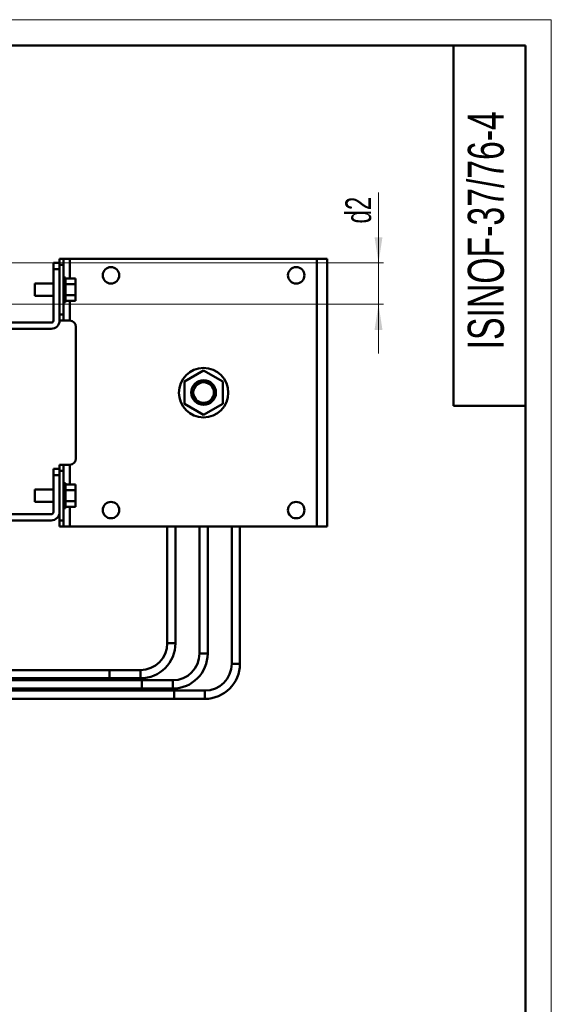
# Model space of a CAD drawing. Header units: millimetres. Extents: x 0 to 742, y 0 to 1050.
# Tile 8 of 8: x 484 to 742, y 572 to 1050. Entities that reach past the tile are written whole.
import ezdxf

# ---------------------------------------------------------------- set-up
doc = ezdxf.new("R2010")
doc.units = ezdxf.units.MM
doc.header["$LTSCALE"] = 2.5
doc.linetypes.add('SLD-Сплошная', pattern=[0])
doc.styles.add('SLDTEXTSTYLE0', font='TXT', dxfattribs={"width": 0.7})
doc.dimstyles.new('SLDDIMSTYLE1', dxfattribs={"dimtxt": 12.5, "dimasz": 12.5, "dimexe": 0, "dimexo": 0.0625, "dimgap": 3.125, "dimtad": 2, "dimdec": 1, "dimrnd": 1e-09, "dimzin": 12, "dimdsep": 46, "dimtxsty": 'SLDTEXTSTYLE0', "dimsah": 1, "dimcen": 0.09, "dimadec": 0, "dimazin": 3, "dimtfac": 1, "dimtdec": 3, "dimtmove": 0, "dimatfit": 0, "dimfxl": 1, "dimfrac": 2, "dimtolj": 1, "dimtzin": 12, "dimarcsym": 0})

# ---------------------------------------------------------------- blocks, each defined once
blk = doc.blocks.new('_D_7')
at = {"color": 7, "linetype": 'SLD-Сплошная', "lineweight": 0}
for p, q in [((658.53, 931.91), (658.53, 966.13)), ((441.06, 931.91), (661.03, 931.91)), ((658.53, 931.91), (658.53, 911.91)), ((441.06, 911.91), (661.03, 911.91)), ((658.53, 911.91), (658.53, 887.88))]:
    blk.add_line(p, q, dxfattribs=at)
at = {"color": 7, "linetype": 'SLD-Сплошная', "lineweight": 18}
for points in [[(658.53, 931.91), (660.45, 944.41), (656.61, 944.41)], [(658.53, 911.91), (656.61, 899.41), (660.45, 899.41)]]:
    blk.add_solid(points, dxfattribs=at)
at = {"color": 7, "linetype": 'SLD-Сплошная', "lineweight": 18, "insert": (642.42, 951.03), "char_height": 12.5, "attachment_point": 1, "rotation": 90, "style": 'SLDTEXTSTYLE0'}
blk.add_mtext('d2', dxfattribs=at)

msp = doc.modelspace()

# ---------------------------------------------------------------- linework, layer by layer
at = {"color": 7, "linetype": 'SLD-Сплошная', "lineweight": 18}
for p, q in [((0, 1050), (742.5, 1050)), ((742.5, 1050), (742.5, 0))]:
    msp.add_line(p, q, dxfattribs=at)
at = {"color": 7, "linetype": 'SLD-Сплошная', "lineweight": 50}
for p, q in [((730, 1037.5), (50, 1037.5)), ((695, 1037.5), (695, 862.5)), ((730, 12.5), (730, 1037.5)), ((505.53, 933.91), (503.53, 933.91)), ((503.53, 931.55), (503.53, 933.91)), ((505.53, 933.91), (505.53, 930.91)), ((505.53, 933.91), (508.53, 933.91)), ((628.53, 933.91), (508.53, 933.91)), ((628.53, 803.91), (628.53, 933.91)), ((633.53, 933.91), (628.53, 933.91)), ((633.53, 803.91), (633.53, 933.91)), ((503.53, 931.91), (500.53, 931.91)), ((500.53, 928.91), (500.53, 931.91)), ((500.53, 928.91), (500.53, 903.91)), ((503.53, 928.91), (500.53, 928.91)), ((503.53, 928.91), (503.53, 931.55)), ((503.53, 903.91), (503.53, 928.91)), ((505.53, 930.91), (505.53, 906.91)), ((506.49, 924.91), (505.53, 924.91)), ((506.49, 924.91), (506.49, 912.91)), ((506.49, 924.31), (511.29, 924.31)), ((511.29, 921.61), (511.29, 924.31)), ((500.53, 921.91), (491.53, 921.91)), ((491.53, 921.91), (491.53, 915.91)), ((506.49, 921.61), (511.29, 921.61)), ((511.29, 916.21), (511.29, 921.61)), ((491.53, 915.91), (500.53, 915.91)), ((511.29, 916.21), (506.49, 916.21)), ((506.49, 913.51), (511.29, 913.51)), ((511.29, 913.51), (511.29, 916.21)), ((505.53, 912.91), (506.49, 912.91)), ((503.53, 903.91), (505.53, 903.91)), ((505.53, 906.91), (505.53, 903.91)), ((508.53, 903.91), (505.53, 903.91)), ((499.53, 902.91), (453.53, 902.91)), ((499.53, 899.91), (453.53, 899.91)), ((511.53, 900.91), (511.53, 836.91)), ((564.18, 874.31), (573.53, 879.71)), ((573.53, 879.71), (582.88, 874.31)), ((564.18, 863.51), (564.18, 874.31)), ((582.88, 874.31), (582.88, 863.51)), ((573.53, 858.11), (564.18, 863.51)), ((582.88, 863.51), (573.53, 858.11)), ((695, 862.5), (730, 862.5)), ((503.53, 831.91), (500.53, 831.91)), ((500.53, 828.91), (500.53, 831.91)), ((505.53, 833.91), (503.53, 833.91)), ((503.53, 831.55), (503.53, 833.91)), ((505.53, 833.91), (505.53, 830.91)), ((505.53, 833.91), (508.53, 833.91)), ((500.53, 828.91), (500.53, 810.91)), ((503.53, 828.91), (500.53, 828.91)), ((503.53, 831.55), (503.53, 828.91)), ((503.53, 810.91), (503.53, 828.91)), ((505.53, 830.91), (505.53, 806.91)), ((506.49, 824.91), (505.53, 824.91)), ((506.49, 824.91), (506.49, 812.91)), ((506.49, 824.31), (511.29, 824.31)), ((511.29, 821.61), (511.29, 824.31)), ((500.53, 821.91), (491.53, 821.91)), ((491.53, 821.91), (491.53, 815.91)), ((506.49, 821.61), (511.29, 821.61)), ((511.29, 816.21), (511.29, 821.61)), ((491.53, 815.91), (500.53, 815.91)), ((505.53, 812.91), (506.49, 812.91)), ((511.29, 816.21), (506.49, 816.21)), ((506.49, 813.51), (511.29, 813.51)), ((511.29, 813.51), (511.29, 816.21)), ((453.53, 809.91), (499.53, 809.91)), ((503.53, 806.91), (503.53, 810.85)), ((453.53, 806.91), (499.53, 806.91)), ((503.53, 803.91), (503.53, 806.91)), ((505.53, 806.91), (503.53, 806.91)), ((505.53, 803.91), (503.53, 803.91)), ((505.53, 803.91), (505.53, 806.91)), ((508.53, 803.91), (505.53, 803.91)), ((508.53, 803.91), (628.53, 803.91)), ((555.88, 803.91), (555.88, 747.25)), ((559.88, 747.25), (559.88, 803.91)), ((571.53, 803.91), (571.53, 742.25)), ((575.53, 742.25), (575.53, 803.91)), ((587.18, 803.91), (587.18, 737.25)), ((591.18, 737.25), (591.18, 803.91)), ((628.53, 803.91), (633.53, 803.91)), ((527.88, 734.25), (398.78, 734.25)), ((542.88, 734.25), (527.88, 734.25)), ((543.53, 729.25), (373.28, 729.25)), ((398.78, 730.25), (527.88, 730.25)), ((527.88, 730.25), (542.88, 730.25)), ((558.53, 729.25), (543.53, 729.25)), ((559.18, 724.25), (348.08, 724.25)), ((373.28, 725.25), (543.53, 725.25)), ((543.53, 725.25), (558.53, 725.25)), ((574.18, 724.25), (559.18, 724.25)), ((348.08, 720.25), (559.18, 720.25)), ((559.18, 720.25), (574.18, 720.25))]:
    msp.add_line(p, q, dxfattribs=at)
at = {"color": 8, "linetype": 'SLD-Сплошная', "lineweight": 50}
for p, q in [((508.53, 933.91), (508.53, 924.31)), ((503.53, 930.91), (505.53, 930.91)), ((508.53, 913.51), (508.53, 903.91)), ((505.53, 906.91), (503.53, 906.91)), ((508.53, 833.91), (508.53, 824.31)), ((503.53, 830.91), (505.53, 830.91)), ((508.53, 813.51), (508.53, 803.91)), ((559.88, 747.25), (555.88, 747.25)), ((575.53, 742.25), (571.53, 742.25)), ((591.18, 737.25), (587.18, 737.25)), ((542.88, 730.25), (542.88, 734.25)), ((558.53, 725.25), (558.53, 729.25)), ((574.18, 720.25), (574.18, 724.25))]:
    msp.add_line(p, q, dxfattribs=at)
at = {"color": 8, "linetype": 'SLD-Сплошная', "lineweight": 50, "flags": 128}
for points in [[(527.88, 730.25), (527.88, 730.4), (527.88, 730.83), (527.88, 731.48), (527.88, 732.25), (527.88, 733.01), (527.88, 733.66), (527.88, 734.1), (527.88, 734.25), (527.88, 734.25)], [(543.53, 725.25), (543.53, 725.4), (543.53, 725.83), (543.53, 726.48), (543.53, 727.25), (543.53, 728.01), (543.53, 728.66), (543.53, 729.1), (543.53, 729.25)], [(559.18, 720.25), (559.18, 720.4), (559.18, 720.83), (559.18, 721.48), (559.18, 722.25), (559.18, 723.01), (559.18, 723.66), (559.18, 724.1), (559.18, 724.25), (559.18, 724.25)]]:
    msp.add_lwpolyline(points, dxfattribs=at)
at = {"color": 7, "linetype": 'SLD-Сплошная', "lineweight": 50}
for centre, radius in [((528.53, 925.91), 4), ((618.53, 925.91), 4), ((573.53, 868.91), 12), ((573.53, 868.97), 6), ((573.53, 868.97), 5), ((528.53, 811.91), 4), ((618.53, 811.91), 4)]:
    msp.add_circle(centre, radius, dxfattribs=at)
for centre, radius, start, end in [((499.53, 903.91), 1, 270, 0), ((499.53, 903.91), 4, 270, 0), ((508.53, 900.91), 3, 0, 90), ((508.53, 836.91), 3, 270, 0), ((499.53, 810.91), 1, 270, 0), ((499.53, 810.91), 4, 270, 0), ((542.88, 747.25), 13, 270, 0), ((542.88, 747.25), 17, 270, 0), ((558.53, 742.25), 13, 270, 0), ((558.53, 742.25), 17, 270, 0), ((574.18, 737.25), 13, 270, 0), ((574.18, 737.25), 17, 270, 0)]:
    msp.add_arc(centre, radius, start, end, dxfattribs=at)

# ---------------------------------------------------------------- texts
at = {"color": 7, "linetype": 'Continuous', "lineweight": 0, "insert": (701.91, 947.77), "char_height": 17.5, "attachment_point": 2, "rotation": 90, "style": 'SLDTEXTSTYLE0'}
msp.add_mtext('ISINOF-37/76-4', dxfattribs=at)

# ---------------------------------------------------------------- dimensions: what is measured, and where the dimension line sits
at = {"color": 7, "linetype": 'SLD-Сплошная', "lineweight": 18}
dim = msp.add_linear_dim(base=(658.53, 911.91), p1=(441.03, 931.91), p2=(441.03, 911.91), angle=90, text='d2', dimstyle='SLDDIMSTYLE1', dxfattribs=at)
dim.commit()
dim.dimension.update_dxf_attribs({"geometry": '_D_7', "text_midpoint": (658.53, 958.58), "dimtype": 160})

doc.saveas('drawing.dxf')
